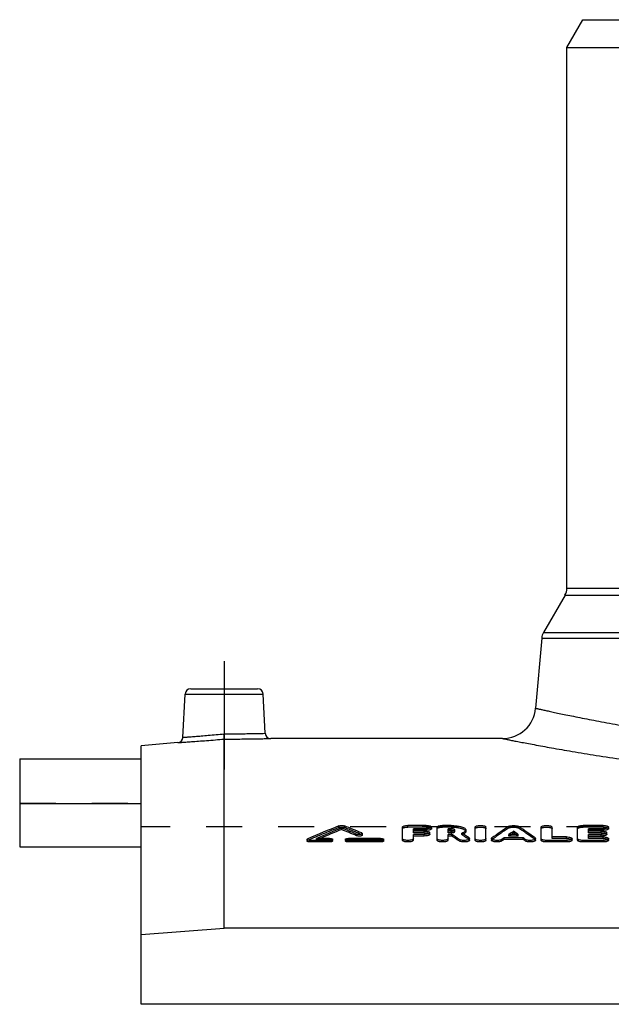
# Model space of a CAD drawing. Header units: millimetres. Extents: x 0 to 1000, y 0 to 1000.
# Tile 2 of 3: x 350 to 457, y 572 to 750. Entities that reach past the tile are written whole.
import ezdxf

# ---------------------------------------------------------------- set-up
doc = ezdxf.new("R2010")
doc.units = ezdxf.units.MM
doc.header["$LTSCALE"] = 65.185185
doc.linetypes.add('CENTER', pattern=[0.6, 0.375, -0.075, 0.075, -0.075])
doc.linetypes.add('HIDDEN', pattern=[0.2, 0.1, -0.1])
for name, color, linetype in [('FASEN', 7, 'CONTINUOUS'), ('KOERPER', 7, 'CONTINUOUS'), ('KONST.EL_MIT_GEO', 7, 'CONTINUOUS')]:
    doc.layers.add(name, color=color, linetype=linetype)

msp = doc.modelspace()

# ---------------------------------------------------------------- linework, layer by layer
at = {"layer": 'FASEN', "color": 7, "linetype": 'Continuous'}
for p, q in [((448.5, 745.5), (451.39, 750.5)), ((451.39, 750.5), (570.61, 750.5)), ((448.5, 745.5), (573.5, 745.5)), ((378.13, 619.77), (371.5, 619.19)), ((371.5, 572.43), (371.5, 619.19)), ((371.5, 585.04), (386.5, 586.23)), ((635.5, 586.23), (386.5, 586.23))]:
    msp.add_line(p, q, dxfattribs=at)
at = {"layer": 'KOERPER', "color": 7, "linetype": 'Continuous'}
for p, q in [((448.5, 647.67), (448.5, 745.5)), ((436.87, 620.5), (394.92, 620.5)), ((349.5, 608.68), (349.5, 600.9)), ((371.5, 608.68), (349.5, 608.68)), ((349.5, 600.9), (371.5, 600.9)), ((650.5, 572.43), (371.5, 572.43))]:
    msp.add_line(p, q, dxfattribs=at)
at = {"layer": 'KOERPER', "color": 2, "linetype": 'CENTER'}
msp.add_line((386.5, 634.5), (386.5, 614.89), dxfattribs=at)
at = {"layer": 'KOERPER', "color": 8, "linetype": 'HIDDEN'}
for p in [(371.5, 572.43), (650.5, 604.5)]:
    msp.add_line(p, (371.5, 604.5), dxfattribs=at)
at = {"layer": 'KONST.EL_MIT_GEO', "color": 7, "linetype": 'Continuous'}
for p, q in [((448.17, 646.42), (444.28, 639.69)), ((448.17, 646.42), (573.83, 646.42)), ((448.5, 647.67), (573.5, 647.67)), ((444.28, 639.69), (577.72, 639.69)), ((443.95, 638.65), (442.84, 625.98)), ((443.95, 638.65), (578.05, 638.65)), ((380.45, 629.5), (392.55, 629.5)), ((379.04, 620.71), (379.45, 628.55)), ((379.45, 628.55), (393.55, 628.55)), ((393.92, 621.45), (393.55, 628.55)), ((386.5, 586.23), (386.5, 620.4)), ((349.5, 616.82), (349.5, 608.68)), ((349.5, 616.82), (371.5, 616.82)), ((407.76, 604.03), (407.76, 604.32)), ((418.75, 602.11), (418.75, 604.48)), ((423.04, 604.77), (419.74, 604.77)), ((420.73, 603.76), (420.73, 604.18)), ((423.04, 604.18), (420.73, 604.18)), ((423.04, 603.9), (420.73, 603.9)), ((422.71, 603.76), (420.73, 603.76)), ((423.04, 603.9), (423.04, 604.18)), ((424.03, 604.19), (424.03, 604.48)), ((425.02, 602.11), (425.02, 604.48)), ((427.55, 604.77), (426.01, 604.77)), ((427, 603.76), (427, 604.18)), ((427.55, 604.18), (427, 604.18)), ((427.55, 603.9), (427, 603.9)), ((427.55, 603.76), (427, 603.76)), ((427.55, 603.9), (427.55, 604.18)), ((430.23, 603.68), (430.23, 603.97)), ((431.89, 602.11), (431.89, 604.48)), ((433.87, 602.11), (433.87, 604.48)), ((438.85, 603.45), (438.85, 603.74)), ((443.83, 602.11), (443.83, 604.48)), ((445.82, 602.7), (445.82, 604.48)), ((450.44, 602.11), (450.44, 604.48)), ((455.06, 604.77), (451.43, 604.77)), ((452.42, 603.76), (452.42, 604.18)), ((455.06, 604.18), (452.42, 604.18)), ((455.06, 603.9), (452.42, 603.9)), ((454.73, 603.76), (452.42, 603.76)), ((455.06, 603.9), (455.06, 604.18)), ((456.05, 604.19), (456.05, 604.48)), ((401.5, 602.26), (401.5, 601.98)), ((402.08, 601.79), (402.08, 602.08)), ((405.54, 602.08), (402.08, 602.08)), ((405.54, 602.44), (403.23, 602.44)), ((405.54, 601.79), (405.54, 602.08)), ((406.12, 601.98), (406.12, 602.26)), ((408.43, 602.26), (408.43, 601.98)), ((414.79, 602.44), (409.01, 602.44)), ((409.01, 601.79), (409.01, 602.08)), ((414.79, 602.08), (409.01, 602.08)), ((410.46, 602.92), (410.46, 603.21)), ((411.5, 603.03), (411.5, 603.32)), ((414.79, 601.79), (414.79, 602.08)), ((415.37, 601.98), (415.37, 602.26)), ((420.73, 602.11), (420.73, 603.15)), ((422.71, 603.15), (420.73, 603.15)), ((422.71, 602.87), (420.73, 602.87)), ((422.71, 602.87), (422.71, 603.15)), ((423.7, 603.17), (423.7, 603.46)), ((427, 602.11), (427, 603.15)), ((427.68, 603.15), (427, 603.15)), ((427.68, 602.87), (427, 602.87)), ((427.68, 602.87), (427.68, 603.15)), ((429.01, 601.97), (429.01, 602.26)), ((429.61, 603.32), (429.48, 603.41)), ((429.63, 603.31), (429.61, 603.32)), ((430.9, 602.11), (430.9, 602.39)), ((434.86, 602.39), (434.86, 602.11)), ((436.76, 601.98), (436.76, 602.26)), ((437.14, 602.25), (437.14, 602.54)), ((440.57, 602.54), (437.14, 602.54)), ((440.57, 602.25), (437.14, 602.25)), ((439.7, 603.15), (438.01, 603.15)), ((440.57, 602.25), (440.57, 602.54)), ((440.95, 601.98), (440.95, 602.26)), ((442.84, 602.11), (442.84, 602.39)), ((444.83, 601.79), (444.83, 602.08)), ((448.46, 602.08), (444.83, 602.08)), ((448.46, 602.7), (445.82, 602.7)), ((448.46, 601.79), (448.46, 602.08)), ((449.45, 602.11), (449.45, 602.39)), ((451.43, 601.79), (451.43, 602.08)), ((455.06, 602.08), (451.43, 602.08)), ((452.42, 602.7), (452.42, 603.15)), ((454.73, 603.15), (452.42, 603.15)), ((454.73, 602.87), (452.42, 602.87)), ((455.06, 602.7), (452.42, 602.7)), ((454.73, 602.87), (454.73, 603.15)), ((455.06, 601.79), (455.06, 602.08)), ((455.72, 603.17), (455.72, 603.46)), ((456.05, 602.11), (456.05, 602.39)), ((405.54, 601.79), (402.08, 601.79)), ((414.79, 601.79), (409.01, 601.79)), ((448.46, 601.79), (444.83, 601.79)), ((455.06, 601.79), (451.43, 601.79))]:
    msp.add_line(p, q, dxfattribs=at)
at = {"layer": 'KONST.EL_MIT_GEO', "color": 8, "linetype": 'HIDDEN'}
for p, q in [((371.5, 600.9), (371.5, 616.82)), ((349.5, 608.79), (371.5, 608.79)), ((407.27, 604.41), (407.27, 604.7)), ((408.25, 604.41), (408.25, 604.7)), ((419.74, 604.48), (419.74, 604.77)), ((423.04, 604.48), (419.74, 604.48)), ((420.73, 603.47), (420.73, 603.76)), ((422.71, 603.47), (422.71, 603.76)), ((423.04, 604.48), (423.04, 604.77)), ((426.01, 604.48), (426.01, 604.77)), ((427.55, 604.48), (426.01, 604.48)), ((427, 603.47), (427, 603.76)), ((427.55, 604.48), (427.55, 604.77)), ((427.55, 603.47), (427.55, 603.76)), ((428.25, 603.69), (428.25, 603.97)), ((437.95, 604.31), (437.95, 604.6)), ((439.76, 604.31), (439.76, 604.6)), ((451.43, 604.48), (451.43, 604.77)), ((455.06, 604.48), (451.43, 604.48)), ((452.42, 603.47), (452.42, 603.76)), ((454.73, 603.47), (454.73, 603.76)), ((455.06, 604.48), (455.06, 604.77)), ((401.61, 602.08), (401.61, 602.37)), ((403.23, 602.16), (403.23, 602.44)), ((403.23, 602.16), (403.33, 602.2)), ((405.54, 602.16), (403.23, 602.16)), ((403.33, 602.2), (403.9, 602.44)), ((405.54, 602.16), (405.54, 602.44)), ((409.01, 602.16), (409.01, 602.44)), ((414.79, 602.16), (409.01, 602.16)), ((411.39, 603.14), (411.39, 603.42)), ((414.79, 602.16), (414.79, 602.44)), ((422.71, 603.47), (420.73, 603.47)), ((427.55, 603.47), (427, 603.47)), ((429.48, 603.12), (429.48, 603.41)), ((430.81, 602.24), (430.81, 602.52)), ((434.95, 602.23), (434.95, 602.52)), ((438.01, 602.87), (438.01, 603.15)), ((438.01, 602.87), (438.2, 603)), ((439.7, 602.87), (438.01, 602.87)), ((438.2, 603), (438.42, 603.15)), ((439.51, 603), (439.29, 603.15)), ((439.7, 602.87), (439.51, 603)), ((439.7, 602.87), (439.7, 603.15)), ((442.76, 602.23), (442.76, 602.52)), ((445.82, 602.42), (445.82, 602.7)), ((448.46, 602.42), (445.82, 602.42)), ((448.46, 602.42), (448.46, 602.7)), ((454.73, 603.47), (452.42, 603.47)), ((452.42, 602.42), (452.42, 602.7)), ((455.06, 602.42), (452.42, 602.42)), ((455.06, 602.42), (455.06, 602.7))]:
    msp.add_line(p, q, dxfattribs=at)
at = {"layer": 'KONST.EL_MIT_GEO', "color": 7, "linetype": 'Continuous'}
for centre, radius, start, end in [((446, 647.67), 2.5, 330, 360), ((446.44, 638.44), 2.5, 150, 175), ((380.45, 628.5), 1, 90, 177), ((392.55, 628.5), 1, 3, 90), ((436.87, 626.5), 6, 270, 355), ((378.04, 620.76), 1, 274.9995, 357), ((394.92, 621.5), 1, 183, 270.0005), ((505.51, 358.13), 265.42, 111.7246, 113.0447), ((507.11, 357.76), 265.82, 111.9469, 113.004), ((506.88, 357.83), 265.41, 111.9295, 112.8302), ((309.08, 359.4), 264.05, 67.4212, 68.0555), ((309.1, 358.97), 264.17, 67.438, 68.072), ((310.76, 359.99), 263.41, 67.5405, 68.2787), ((427.55, 605.92), 2.16, 269.8753, 276.2453), ((512.56, 493.75), 133.62, 123.9442, 125.5096), ((514.63, 493.9), 133.44, 124.6003, 125.0411), ((363.08, 493.9), 133.44, 54.9589, 55.3997), ((365.15, 493.75), 133.62, 54.4904, 56.0558), ((347.89, 482.58), 144.59, 55.869, 56.5056), ((347.93, 482.25), 144.6, 55.891, 56.5275), ((350.49, 483.21), 143.83, 56.0545, 56.6192), ((516.77, 490.49), 137.23, 125.469, 125.6636), ((514.29, 494.01), 132.92, 124.5777, 124.8051), ((363.42, 494.01), 132.92, 55.1949, 55.4223), ((360.94, 490.49), 137.23, 54.3364, 54.531)]:
    msp.add_arc(centre, radius, start, end, dxfattribs=at)
at = {"layer": 'KONST.EL_MIT_GEO', "color": 8, "linetype": 'HIDDEN'}
for centre, radius, start, end in [((505.49, 357.7), 265.54, 111.7083, 113.0276), ((310.78, 359.56), 263.53, 67.5572, 68.2951), ((427.79, 602.97), 0.899, 71.8875, 73.2427), ((512.52, 493.43), 133.62, 123.9222, 125.4872), ((365.19, 493.43), 133.62, 54.5128, 56.0778), ((428.53, 606.12), 3.15, 287.5856, 289.8514), ((350.63, 483.03), 143.66, 56.0762, 56.7118), ((428.73, 605.57), 2.56, 289.847, 292.4434), ((428.86, 605.24), 2.2, 292.4759, 293.9101)]:
    msp.add_arc(centre, radius, start, end, dxfattribs=at)
at = {"layer": 'KONST.EL_MIT_GEO', "color": 7, "linetype": 'Continuous'}
for centre, major_axis, start_param, end_param in [((436.76, 258.5), (60.53, 361.46), 0.38709, 0.389479), ((440.95, 258.5), (-60.53, 361.46), -0.389479, -0.38709)]:
    msp.add_ellipse(centre, major_axis=major_axis, ratio=0.408007, start_param=start_param, end_param=end_param, dxfattribs=at)
for points, knots in [([(442.84, 625.98), (442.85, 625.97), (442.87, 625.97), (442.89, 625.97), (442.95, 625.95), (443.04, 625.93), (443.18, 625.9), (443.37, 625.86), (443.59, 625.81), (443.86, 625.75), (444.29, 625.66), (444.93, 625.52), (445.82, 625.33), (446.86, 625.1), (448.06, 624.85), (449.4, 624.58), (451.49, 624.16), (454.44, 623.59), (458.39, 622.88), (462.84, 622.14), (467.76, 621.39), (473.1, 620.67), (478.81, 620), (487.01, 619.2), (497.77, 618.49), (511, 618.19), (524.23, 618.49), (534.99, 619.2), (543.19, 620), (548.9, 620.67), (554.24, 621.39), (559.16, 622.14), (563.61, 622.88), (567.56, 623.59), (570.51, 624.16), (572.6, 624.58), (573.94, 624.85), (575.14, 625.1), (576.18, 625.33), (577.07, 625.52), (577.71, 625.66), (578.14, 625.75), (578.41, 625.81), (578.63, 625.86), (578.82, 625.9), (578.96, 625.93), (579.05, 625.95), (579.11, 625.97), (579.13, 625.97), (579.15, 625.97), (579.16, 625.98)], [0, 0, 0, 0, 0.000153, 0.000343, 0.00061, 0.001372, 0.002438, 0.003807, 0.005479, 0.007451, 0.009723, 0.015158, 0.021769, 0.029535, 0.038436, 0.048446, 0.059539, 0.084853, 0.11412, 0.147053, 0.183342, 0.222651, 0.264621, 0.308866, 0.40251, 0.5, 0.59749, 0.691134, 0.735379, 0.777349, 0.816658, 0.852947, 0.88588, 0.915147, 0.940461, 0.951554, 0.961564, 0.970465, 0.978231, 0.984842, 0.990277, 0.992549, 0.994521, 0.996193, 0.997562, 0.998628, 0.99939, 0.999657, 0.999847, 1, 1, 1, 1]), ([(378.13, 619.77), (378.14, 619.77), (378.2, 619.77), (378.32, 619.78), (378.52, 619.79), (378.79, 619.81), (379.14, 619.83), (379.75, 619.88), (380.66, 619.94), (381.91, 620.03), (383.89, 620.18), (385.43, 620.31), (386.5, 620.4)], [0, 0, 0, 0, 0.004829, 0.019266, 0.04317, 0.076305, 0.118344, 0.168874, 0.293351, 0.444893, 0.617663, 1, 1, 1, 1]), ([(379.04, 620.71), (379.05, 620.71), (379.1, 620.71), (379.21, 620.72), (379.38, 620.74), (379.75, 620.76), (380.37, 620.81), (381.29, 620.88), (382.4, 620.97), (384.14, 621.13), (385.52, 621.26), (386.46, 621.35)], [0, 0, 0, 0, 0.004826, 0.019255, 0.043146, 0.076269, 0.168825, 0.293321, 0.444921, 0.617758, 1, 1, 1, 1]), ([(386.46, 621.35), (387.41, 621.35), (388.79, 621.36), (390.55, 621.38), (391.67, 621.4), (392.58, 621.42), (393.27, 621.43), (393.68, 621.44), (393.87, 621.44), (393.92, 621.45)], [0, 0, 0, 0, 0.382375, 0.555275, 0.706874, 0.831319, 0.923806, 0.980766, 1, 1, 1, 1]), ([(386.5, 620.4), (386.5, 620.5), (386.48, 620.81), (386.47, 621.13), (386.46, 621.35)], [0, 0, 0, 0, 0.298255, 1, 1, 1, 1]), ([(386.5, 620.4), (387.57, 620.4), (389.13, 620.41), (391.12, 620.43), (392.38, 620.45), (393.29, 620.47), (393.9, 620.48), (394.25, 620.49), (394.53, 620.49), (394.73, 620.5), (394.85, 620.5), (394.91, 620.5), (394.92, 620.5)], [0, 0, 0, 0, 0.382309, 0.555128, 0.706694, 0.831167, 0.881689, 0.923719, 0.956845, 0.980741, 0.995172, 1, 1, 1, 1]), ([(436.87, 620.5), (436.9, 620.5), (436.96, 620.48), (437.08, 620.46), (437.32, 620.41), (437.74, 620.33), (438.37, 620.2), (439.17, 620.04), (440.15, 619.85), (441.3, 619.63), (443.17, 619.28), (445.9, 618.78), (449.64, 618.13), (453.97, 617.42), (458.84, 616.69), (464.21, 615.96), (472.2, 614.99), (483.02, 613.95), (496.73, 613.13), (511, 612.84), (525.27, 613.13), (538.98, 613.95), (549.8, 614.99), (557.79, 615.96), (563.16, 616.69), (568.03, 617.42), (572.36, 618.13), (576.1, 618.78), (579.22, 619.35), (581.41, 619.77), (582.83, 620.04), (583.63, 620.2), (584.26, 620.33), (584.68, 620.41), (584.92, 620.46), (585.04, 620.48), (585.1, 620.5), (585.13, 620.5)], [0, 0, 0, 0, 0.000618, 0.00139, 0.00247, 0.005551, 0.00985, 0.015353, 0.022043, 0.0299, 0.038899, 0.060215, 0.085745, 0.115212, 0.148309, 0.184704, 0.224048, 0.310079, 0.403218, 0.5, 0.596782, 0.689921, 0.775952, 0.815296, 0.851691, 0.884788, 0.914255, 0.939785, 0.961101, 0.977957, 0.984647, 0.99015, 0.994449, 0.99753, 0.99861, 0.999382, 1, 1, 1, 1]), ([(407.27, 604.7), (407.34, 604.73), (407.5, 604.76), (407.76, 604.78), (408.01, 604.76), (408.18, 604.73), (408.25, 604.7)], [0, 0, 0, 0, 0.223448, 0.50001, 0.77656, 1, 1, 1, 1]), ([(418.75, 604.48), (418.75, 604.52), (418.81, 604.59), (418.92, 604.65), (419.1, 604.71), (419.37, 604.76), (419.61, 604.77), (419.74, 604.77)], [0, 0, 0, 0, 0.12549, 0.222479, 0.343863, 0.64765, 1, 1, 1, 1]), ([(422.71, 603.76), (422.83, 603.76), (423.07, 603.75), (423.35, 603.7), (423.53, 603.63), (423.63, 603.57), (423.7, 603.5), (423.7, 603.46)], [0, 0, 0, 0, 0.350927, 0.653837, 0.775159, 0.872435, 1, 1, 1, 1]), ([(423.04, 604.77), (423.16, 604.77), (423.4, 604.76), (423.68, 604.71), (423.86, 604.65), (423.96, 604.59), (424.03, 604.52), (424.03, 604.48)], [0, 0, 0, 0, 0.352355, 0.656164, 0.777551, 0.874527, 1, 1, 1, 1]), ([(424.03, 604.48), (424.03, 604.43), (423.96, 604.36), (423.86, 604.31), (423.68, 604.24), (423.4, 604.2), (423.16, 604.18), (423.04, 604.18)], [0, 0, 0, 0, 0.12568, 0.222779, 0.344236, 0.647946, 1, 1, 1, 1]), ([(424.03, 604.19), (424.03, 604.15), (423.96, 604.08), (423.85, 604.02), (423.68, 603.96), (423.4, 603.91), (423.17, 603.9), (423.04, 603.9)], [0, 0, 0, 0, 0.125706, 0.224088, 0.344739, 0.645424, 1, 1, 1, 1]), ([(425.02, 604.48), (425.02, 604.52), (425.08, 604.59), (425.19, 604.65), (425.37, 604.71), (425.65, 604.76), (425.88, 604.77), (426.01, 604.77)], [0, 0, 0, 0, 0.12549, 0.222479, 0.343863, 0.64765, 1, 1, 1, 1]), ([(427.55, 604.77), (427.89, 604.77), (428.39, 604.74), (429.02, 604.65), (429.43, 604.55), (429.76, 604.43), (430.01, 604.3), (430.18, 604.15), (430.23, 604.03), (430.23, 603.97)], [0, 0, 0, 0, 0.350559, 0.510571, 0.653077, 0.773918, 0.870604, 0.943592, 1, 1, 1, 1]), ([(428.25, 603.97), (428.25, 604), (428.2, 604.05), (428.13, 604.09), (428, 604.14), (427.81, 604.17), (427.64, 604.18), (427.55, 604.18)], [0, 0, 0, 0, 0.126575, 0.223728, 0.345097, 0.648379, 1, 1, 1, 1]), ([(427.73, 603.89), (427.69, 603.89), (427.63, 603.9), (427.56, 603.9), (427.55, 603.9)], [0, 0, 0, 0, 0.74221, 1, 1, 1, 1]), ([(428.04, 603.83), (428.02, 603.84), (427.92, 603.87), (427.81, 603.88), (427.73, 603.89)], [0, 0, 0, 0, 0.222254, 1, 1, 1, 1]), ([(427.79, 603.77), (427.81, 603.77), (427.9, 603.79), (427.98, 603.8), (428.04, 603.82)], [0, 0, 0, 0, 0.271471, 1, 1, 1, 1]), ([(428.04, 603.82), (428.06, 603.83), (428.13, 603.85), (428.19, 603.88), (428.23, 603.92)], [0, 0, 0, 0, 0.310279, 1, 1, 1, 1]), ([(428.23, 603.92), (428.23, 603.92), (428.24, 603.94), (428.25, 603.96), (428.25, 603.97)], [0, 0, 0, 0, 0.282803, 1, 1, 1, 1]), ([(430.23, 603.97), (430.23, 603.92), (430.19, 603.79), (430.02, 603.65), (429.78, 603.51), (429.59, 603.44), (429.48, 603.41)], [0, 0, 0, 0, 0.164105, 0.375459, 0.653496, 1, 1, 1, 1]), ([(430.23, 603.68), (430.23, 603.64), (430.21, 603.55), (430.11, 603.43), (429.95, 603.32), (429.83, 603.25), (429.76, 603.22)], [0, 0, 0, 0, 0.180374, 0.394957, 0.666418, 1, 1, 1, 1]), ([(431.89, 604.48), (431.89, 604.52), (431.96, 604.59), (432.06, 604.65), (432.24, 604.71), (432.52, 604.76), (432.88, 604.78), (433.24, 604.76), (433.52, 604.71), (433.7, 604.65), (433.81, 604.59), (433.87, 604.52), (433.87, 604.48)], [0, 0, 0, 0, 0.062749, 0.111222, 0.171908, 0.323816, 0.499995, 0.676178, 0.828085, 0.888777, 0.937252, 1, 1, 1, 1]), ([(437.95, 604.6), (437.99, 604.63), (438.11, 604.68), (438.42, 604.75), (438.85, 604.78), (439.29, 604.75), (439.59, 604.68), (439.71, 604.63), (439.76, 604.6)], [0, 0, 0, 0, 0.089783, 0.208389, 0.499987, 0.791602, 0.910213, 1, 1, 1, 1]), ([(443.83, 604.48), (443.83, 604.52), (443.9, 604.59), (444.01, 604.65), (444.19, 604.71), (444.46, 604.76), (444.83, 604.78), (445.19, 604.76), (445.46, 604.71), (445.64, 604.65), (445.75, 604.59), (445.82, 604.52), (445.82, 604.48)], [0, 0, 0, 0, 0.062749, 0.111222, 0.171908, 0.323816, 0.499995, 0.676178, 0.828085, 0.888777, 0.937252, 1, 1, 1, 1]), ([(450.44, 604.48), (450.44, 604.52), (450.5, 604.59), (450.61, 604.65), (450.79, 604.71), (451.07, 604.76), (451.3, 604.77), (451.43, 604.77)], [0, 0, 0, 0, 0.12549, 0.222479, 0.343863, 0.64765, 1, 1, 1, 1]), ([(454.73, 603.76), (454.86, 603.76), (455.09, 603.75), (455.37, 603.7), (455.55, 603.63), (455.66, 603.57), (455.72, 603.5), (455.72, 603.46)], [0, 0, 0, 0, 0.350927, 0.653837, 0.775159, 0.872435, 1, 1, 1, 1]), ([(455.06, 604.77), (455.19, 604.77), (455.42, 604.76), (455.7, 604.71), (455.88, 604.65), (455.99, 604.59), (456.05, 604.52), (456.05, 604.48)], [0, 0, 0, 0, 0.352355, 0.656164, 0.777551, 0.874527, 1, 1, 1, 1]), ([(456.05, 604.48), (456.05, 604.43), (455.99, 604.36), (455.88, 604.31), (455.7, 604.24), (455.42, 604.2), (455.19, 604.18), (455.06, 604.18)], [0, 0, 0, 0, 0.12568, 0.222779, 0.344236, 0.647946, 1, 1, 1, 1]), ([(456.05, 604.19), (456.05, 604.15), (455.99, 604.08), (455.88, 604.02), (455.7, 603.96), (455.42, 603.91), (455.19, 603.9), (455.06, 603.9)], [0, 0, 0, 0, 0.125706, 0.224088, 0.344739, 0.645424, 1, 1, 1, 1]), ([(401.5, 602.26), (401.5, 602.27), (401.52, 602.32), (401.57, 602.35), (401.61, 602.37)], [0, 0, 0, 0, 0.183739, 1, 1, 1, 1]), ([(402.08, 602.08), (402, 602.08), (401.87, 602.09), (401.68, 602.12), (401.56, 602.17), (401.5, 602.23), (401.5, 602.26)], [0, 0, 0, 0, 0.349221, 0.651086, 0.86962, 1, 1, 1, 1]), ([(402.08, 601.79), (402, 601.79), (401.87, 601.8), (401.68, 601.84), (401.56, 601.88), (401.5, 601.95), (401.5, 601.98)], [0, 0, 0, 0, 0.351637, 0.649201, 0.871016, 1, 1, 1, 1]), ([(405.54, 602.44), (405.62, 602.44), (405.76, 602.43), (405.92, 602.4), (406.02, 602.37), (406.09, 602.33), (406.12, 602.29), (406.12, 602.26)], [0, 0, 0, 0, 0.349288, 0.651029, 0.772275, 0.869987, 1, 1, 1, 1]), ([(406.12, 602.26), (406.12, 602.23), (406.09, 602.19), (406.02, 602.16), (405.92, 602.12), (405.76, 602.09), (405.62, 602.08), (405.54, 602.08)], [0, 0, 0, 0, 0.130114, 0.22789, 0.34917, 0.650858, 1, 1, 1, 1]), ([(406.12, 601.98), (406.12, 601.95), (406.09, 601.91), (406.02, 601.87), (405.92, 601.83), (405.76, 601.8), (405.62, 601.79), (405.54, 601.79)], [0, 0, 0, 0, 0.129665, 0.229172, 0.350444, 0.646308, 1, 1, 1, 1]), ([(408.43, 602.26), (408.43, 602.29), (408.47, 602.33), (408.53, 602.37), (408.64, 602.4), (408.8, 602.43), (408.94, 602.44), (409.01, 602.44)], [0, 0, 0, 0, 0.130007, 0.227717, 0.348962, 0.650698, 1, 1, 1, 1]), ([(409.01, 602.08), (408.94, 602.08), (408.8, 602.09), (408.62, 602.12), (408.49, 602.17), (408.43, 602.23), (408.43, 602.26)], [0, 0, 0, 0, 0.349388, 0.651306, 0.869784, 1, 1, 1, 1]), ([(409.01, 601.79), (408.94, 601.79), (408.8, 601.8), (408.64, 601.83), (408.53, 601.87), (408.47, 601.91), (408.43, 601.95), (408.43, 601.98)], [0, 0, 0, 0, 0.351209, 0.649071, 0.772186, 0.871363, 1, 1, 1, 1]), ([(411.5, 603.32), (411.5, 603.27), (411.4, 603.21), (411.26, 603.17), (411.04, 603.13), (410.77, 603.14), (410.55, 603.17), (410.46, 603.21)], [0, 0, 0, 0, 0.137588, 0.258582, 0.406216, 0.73019, 1, 1, 1, 1]), ([(411.5, 603.03), (411.5, 603.01), (411.47, 602.96), (411.38, 602.92), (411.26, 602.88), (411.05, 602.85), (410.77, 602.85), (410.55, 602.89), (410.46, 602.92)], [0, 0, 0, 0, 0.055707, 0.143187, 0.261712, 0.407535, 0.729787, 1, 1, 1, 1]), ([(411.39, 603.42), (411.41, 603.41), (411.45, 603.39), (411.5, 603.35), (411.5, 603.32)], [0, 0, 0, 0, 0.342096, 1, 1, 1, 1]), ([(414.79, 602.44), (414.86, 602.44), (415, 602.43), (415.16, 602.4), (415.27, 602.37), (415.33, 602.33), (415.37, 602.29), (415.37, 602.26)], [0, 0, 0, 0, 0.349288, 0.651029, 0.772275, 0.869987, 1, 1, 1, 1]), ([(415.37, 602.26), (415.37, 602.23), (415.33, 602.19), (415.27, 602.16), (415.16, 602.12), (415, 602.09), (414.86, 602.08), (414.79, 602.08)], [0, 0, 0, 0, 0.130114, 0.22789, 0.34917, 0.650858, 1, 1, 1, 1]), ([(415.37, 601.98), (415.37, 601.95), (415.33, 601.91), (415.27, 601.87), (415.16, 601.83), (415, 601.8), (414.86, 601.79), (414.79, 601.79)], [0, 0, 0, 0, 0.129665, 0.229172, 0.350444, 0.646308, 1, 1, 1, 1]), ([(420.73, 602.39), (420.73, 602.34), (420.66, 602.27), (420.55, 602.21), (420.38, 602.14), (420.1, 602.09), (419.74, 602.07), (419.37, 602.09), (419.1, 602.14), (418.92, 602.21), (418.81, 602.27), (418.74, 602.34), (418.75, 602.39)], [0, 0, 0, 0, 0.064942, 0.113775, 0.174426, 0.325389, 0.499995, 0.674605, 0.825567, 0.886224, 0.935059, 1, 1, 1, 1]), ([(420.73, 602.11), (420.73, 602.06), (420.66, 601.98), (420.55, 601.93), (420.37, 601.86), (420.1, 601.81), (419.74, 601.79), (419.37, 601.81), (419.1, 601.86), (418.92, 601.93), (418.81, 601.98), (418.75, 602.06), (418.75, 602.11)], [0, 0, 0, 0, 0.066044, 0.114488, 0.174109, 0.326785, 0.499898, 0.674485, 0.825716, 0.885424, 0.934357, 1, 1, 1, 1]), ([(423.7, 603.46), (423.7, 603.41), (423.63, 603.34), (423.53, 603.28), (423.35, 603.22), (423.07, 603.17), (422.83, 603.15), (422.71, 603.15)], [0, 0, 0, 0, 0.12777, 0.22517, 0.346561, 0.649373, 1, 1, 1, 1]), ([(423.7, 603.17), (423.7, 603.13), (423.63, 603.05), (423.52, 603), (423.35, 602.93), (423.07, 602.88), (422.84, 602.87), (422.71, 602.87)], [0, 0, 0, 0, 0.12778, 0.226455, 0.347029, 0.646824, 1, 1, 1, 1]), ([(427, 602.39), (427, 602.34), (426.94, 602.27), (426.83, 602.21), (426.65, 602.14), (426.37, 602.09), (426.01, 602.07), (425.65, 602.09), (425.37, 602.14), (425.19, 602.21), (425.08, 602.27), (425.02, 602.34), (425.02, 602.39)], [0, 0, 0, 0, 0.064942, 0.113775, 0.174426, 0.325389, 0.499995, 0.674605, 0.825567, 0.886224, 0.935059, 1, 1, 1, 1]), ([(427, 602.11), (427, 602.06), (426.93, 601.98), (426.83, 601.93), (426.65, 601.86), (426.37, 601.81), (426.01, 601.79), (425.65, 601.81), (425.37, 601.86), (425.19, 601.93), (425.08, 601.98), (425.02, 602.06), (425.02, 602.11)], [0, 0, 0, 0, 0.066044, 0.114488, 0.174109, 0.326785, 0.499898, 0.674485, 0.825716, 0.885424, 0.934357, 1, 1, 1, 1]), ([(430.9, 602.39), (430.9, 602.35), (430.85, 602.29), (430.77, 602.23), (430.63, 602.17), (430.42, 602.12), (430.12, 602.08), (429.79, 602.07), (429.48, 602.1), (429.22, 602.16), (429.07, 602.22), (429.01, 602.26)], [0, 0, 0, 0, 0.05858, 0.100277, 0.151528, 0.280193, 0.434706, 0.599974, 0.759211, 0.896541, 1, 1, 1, 1]), ([(430.9, 602.11), (430.9, 602.07), (430.86, 602), (430.77, 601.95), (430.64, 601.89), (430.42, 601.83), (430.12, 601.79), (429.8, 601.79), (429.49, 601.82), (429.22, 601.87), (429.07, 601.93), (429.01, 601.97)], [0, 0, 0, 0, 0.057431, 0.099055, 0.151073, 0.27969, 0.432583, 0.599936, 0.75793, 0.895349, 1, 1, 1, 1]), ([(430.81, 602.52), (430.82, 602.51), (430.86, 602.48), (430.9, 602.43), (430.9, 602.39)], [0, 0, 0, 0, 0.311596, 1, 1, 1, 1]), ([(433.87, 602.39), (433.87, 602.34), (433.81, 602.27), (433.7, 602.21), (433.52, 602.14), (433.24, 602.09), (432.88, 602.07), (432.52, 602.09), (432.24, 602.14), (432.06, 602.21), (431.95, 602.27), (431.89, 602.34), (431.89, 602.39)], [0, 0, 0, 0, 0.064942, 0.113775, 0.174426, 0.325389, 0.499995, 0.674605, 0.825567, 0.886224, 0.935059, 1, 1, 1, 1]), ([(433.87, 602.11), (433.87, 602.06), (433.81, 601.98), (433.7, 601.93), (433.52, 601.86), (433.24, 601.81), (432.88, 601.79), (432.52, 601.81), (432.24, 601.86), (432.06, 601.93), (431.96, 601.98), (431.89, 602.06), (431.89, 602.11)], [0, 0, 0, 0, 0.066044, 0.114488, 0.174109, 0.326785, 0.499898, 0.674485, 0.825716, 0.885424, 0.934357, 1, 1, 1, 1]), ([(434.86, 602.39), (434.86, 602.4), (434.87, 602.45), (434.91, 602.49), (434.95, 602.52)], [0, 0, 0, 0, 0.211525, 1, 1, 1, 1]), ([(436.76, 602.26), (436.7, 602.22), (436.55, 602.16), (436.29, 602.1), (435.98, 602.07), (435.65, 602.08), (435.35, 602.11), (435.13, 602.17), (434.99, 602.23), (434.91, 602.29), (434.86, 602.35), (434.86, 602.39)], [0, 0, 0, 0, 0.101799, 0.238184, 0.397266, 0.562991, 0.71829, 0.84776, 0.899325, 0.941247, 1, 1, 1, 1]), ([(436.76, 601.98), (436.7, 601.94), (436.55, 601.88), (436.29, 601.82), (435.98, 601.79), (435.65, 601.79), (435.35, 601.83), (435.13, 601.89), (434.99, 601.95), (434.91, 602), (434.86, 602.07), (434.86, 602.11)], [0, 0, 0, 0, 0.103331, 0.238282, 0.397768, 0.564764, 0.718035, 0.848724, 0.900544, 0.94184, 1, 1, 1, 1]), ([(442.84, 602.39), (442.84, 602.35), (442.8, 602.29), (442.71, 602.23), (442.58, 602.17), (442.35, 602.11), (442.05, 602.08), (441.73, 602.07), (441.42, 602.1), (441.16, 602.16), (441, 602.22), (440.95, 602.26)], [0, 0, 0, 0, 0.058759, 0.100692, 0.152268, 0.281751, 0.437065, 0.602805, 0.761895, 0.898301, 1, 1, 1, 1]), ([(442.84, 602.11), (442.84, 602.07), (442.8, 602), (442.71, 601.95), (442.58, 601.89), (442.36, 601.83), (442.05, 601.79), (441.73, 601.79), (441.42, 601.82), (441.16, 601.88), (441, 601.94), (440.95, 601.98)], [0, 0, 0, 0, 0.057684, 0.099503, 0.151869, 0.281636, 0.435366, 0.603233, 0.761127, 0.897358, 1, 1, 1, 1]), ([(442.76, 602.52), (442.77, 602.51), (442.81, 602.48), (442.84, 602.43), (442.84, 602.39)], [0, 0, 0, 0, 0.307751, 1, 1, 1, 1]), ([(444.83, 602.08), (444.7, 602.08), (444.46, 602.09), (444.19, 602.14), (444.01, 602.21), (443.9, 602.27), (443.83, 602.34), (443.83, 602.39)], [0, 0, 0, 0, 0.349231, 0.651129, 0.772441, 0.87013, 1, 1, 1, 1]), ([(444.83, 601.79), (444.7, 601.79), (444.46, 601.81), (444.19, 601.86), (444.01, 601.93), (443.9, 601.99), (443.83, 602.06), (443.83, 602.11)], [0, 0, 0, 0, 0.34948, 0.651707, 0.772988, 0.870016, 1, 1, 1, 1]), ([(448.46, 602.7), (448.58, 602.7), (448.82, 602.69), (449.1, 602.64), (449.28, 602.57), (449.38, 602.51), (449.45, 602.44), (449.45, 602.39)], [0, 0, 0, 0, 0.349484, 0.651483, 0.772738, 0.870322, 1, 1, 1, 1]), ([(449.45, 602.39), (449.45, 602.34), (449.38, 602.27), (449.28, 602.21), (449.1, 602.14), (448.82, 602.09), (448.58, 602.08), (448.46, 602.08)], [0, 0, 0, 0, 0.12988, 0.227589, 0.348914, 0.650816, 1, 1, 1, 1]), ([(449.45, 602.11), (449.45, 602.06), (449.38, 601.99), (449.27, 601.93), (449.1, 601.86), (448.82, 601.81), (448.59, 601.79), (448.46, 601.79)], [0, 0, 0, 0, 0.129883, 0.228862, 0.349365, 0.648259, 1, 1, 1, 1]), ([(451.43, 602.08), (451.3, 602.08), (451.07, 602.09), (450.79, 602.14), (450.61, 602.21), (450.5, 602.27), (450.44, 602.34), (450.44, 602.39)], [0, 0, 0, 0, 0.349231, 0.651129, 0.772441, 0.87013, 1, 1, 1, 1]), ([(451.43, 601.79), (451.3, 601.79), (451.07, 601.81), (450.79, 601.86), (450.61, 601.93), (450.5, 601.99), (450.44, 602.06), (450.44, 602.11)], [0, 0, 0, 0, 0.34948, 0.651707, 0.772988, 0.870016, 1, 1, 1, 1]), ([(455.72, 603.46), (455.72, 603.41), (455.66, 603.34), (455.55, 603.28), (455.37, 603.22), (455.09, 603.17), (454.86, 603.15), (454.73, 603.15)], [0, 0, 0, 0, 0.12777, 0.22517, 0.346561, 0.649373, 1, 1, 1, 1]), ([(455.72, 603.17), (455.72, 603.13), (455.66, 603.05), (455.55, 603), (455.37, 602.93), (455.09, 602.88), (454.86, 602.87), (454.73, 602.87)], [0, 0, 0, 0, 0.12778, 0.226455, 0.347029, 0.646824, 1, 1, 1, 1]), ([(455.06, 602.7), (455.19, 602.7), (455.42, 602.69), (455.7, 602.64), (455.88, 602.57), (455.99, 602.51), (456.05, 602.44), (456.05, 602.39)], [0, 0, 0, 0, 0.349484, 0.651483, 0.772738, 0.870322, 1, 1, 1, 1]), ([(456.05, 602.39), (456.05, 602.34), (455.99, 602.27), (455.88, 602.21), (455.7, 602.14), (455.42, 602.09), (455.19, 602.08), (455.06, 602.08)], [0, 0, 0, 0, 0.12988, 0.227589, 0.348914, 0.650816, 1, 1, 1, 1]), ([(456.05, 602.11), (456.05, 602.06), (455.99, 601.99), (455.88, 601.93), (455.7, 601.86), (455.43, 601.81), (455.19, 601.79), (455.06, 601.79)], [0, 0, 0, 0, 0.129883, 0.228862, 0.349365, 0.648259, 1, 1, 1, 1])]:
    msp.add_open_spline(points, degree=3, knots=knots, dxfattribs=at)
at = {"layer": 'KONST.EL_MIT_GEO', "color": 8, "linetype": 'HIDDEN'}
for points, knots in [([(386.5, 620.4), (386.5, 620.5), (386.48, 620.81), (386.47, 621.13), (386.46, 621.35)], [0, 0, 0, 0, 0.298255, 1, 1, 1, 1]), ([(407.27, 604.41), (407.34, 604.44), (407.5, 604.47), (407.76, 604.49), (408.01, 604.47), (408.18, 604.44), (408.25, 604.41)], [0, 0, 0, 0, 0.222851, 0.4995, 0.774924, 1, 1, 1, 1]), ([(418.75, 604.19), (418.75, 604.24), (418.81, 604.31), (418.92, 604.36), (419.1, 604.42), (419.37, 604.47), (419.61, 604.48), (419.74, 604.48)], [0, 0, 0, 0, 0.125668, 0.222497, 0.344689, 0.647615, 1, 1, 1, 1]), ([(423.04, 604.48), (423.17, 604.48), (423.4, 604.47), (423.68, 604.42), (423.86, 604.36), (423.96, 604.31), (424.03, 604.24), (424.03, 604.19)], [0, 0, 0, 0, 0.356554, 0.655341, 0.777607, 0.875871, 1, 1, 1, 1]), ([(425.02, 604.19), (425.02, 604.24), (425.08, 604.31), (425.19, 604.36), (425.37, 604.42), (425.65, 604.47), (425.88, 604.48), (426.01, 604.48)], [0, 0, 0, 0, 0.125668, 0.222497, 0.344689, 0.647615, 1, 1, 1, 1]), ([(427.55, 604.48), (427.89, 604.48), (428.39, 604.46), (429.02, 604.36), (429.43, 604.26), (429.76, 604.15), (430.01, 604.01), (430.18, 603.87), (430.23, 603.74), (430.23, 603.68)], [0, 0, 0, 0, 0.351025, 0.509998, 0.652241, 0.77401, 0.870188, 0.943106, 1, 1, 1, 1]), ([(427.55, 603.47), (427.64, 603.47), (427.81, 603.48), (428, 603.52), (428.13, 603.56), (428.2, 603.6), (428.25, 603.65), (428.25, 603.69)], [0, 0, 0, 0, 0.355494, 0.653683, 0.774881, 0.873683, 1, 1, 1, 1]), ([(428.23, 603.74), (428.22, 603.75), (428.17, 603.79), (428.11, 603.81), (428.06, 603.83)], [0, 0, 0, 0, 0.193269, 1, 1, 1, 1]), ([(428.25, 603.69), (428.25, 603.7), (428.24, 603.72), (428.23, 603.74), (428.23, 603.74)], [0, 0, 0, 0, 0.715605, 1, 1, 1, 1]), ([(431.89, 604.19), (431.89, 604.24), (431.96, 604.31), (432.07, 604.36), (432.24, 604.42), (432.52, 604.47), (432.88, 604.49), (433.24, 604.47), (433.52, 604.42), (433.7, 604.36), (433.8, 604.31), (433.87, 604.24), (433.87, 604.19)], [0, 0, 0, 0, 0.06385, 0.111949, 0.171614, 0.325245, 0.499897, 0.676036, 0.828208, 0.887959, 0.936544, 1, 1, 1, 1]), ([(437.95, 604.31), (437.99, 604.34), (438.12, 604.39), (438.42, 604.47), (438.85, 604.5), (439.29, 604.47), (439.59, 604.39), (439.71, 604.34), (439.76, 604.31)], [0, 0, 0, 0, 0.091362, 0.209882, 0.500835, 0.790049, 0.909511, 1, 1, 1, 1]), ([(443.83, 604.19), (443.83, 604.24), (443.9, 604.31), (444.01, 604.36), (444.19, 604.42), (444.46, 604.47), (444.83, 604.49), (445.19, 604.47), (445.46, 604.42), (445.64, 604.36), (445.75, 604.31), (445.82, 604.24), (445.82, 604.19)], [0, 0, 0, 0, 0.06385, 0.111949, 0.171614, 0.325245, 0.499897, 0.676036, 0.828208, 0.887959, 0.936544, 1, 1, 1, 1]), ([(450.44, 604.19), (450.44, 604.24), (450.5, 604.31), (450.61, 604.36), (450.79, 604.42), (451.07, 604.47), (451.3, 604.48), (451.43, 604.48)], [0, 0, 0, 0, 0.125668, 0.222497, 0.344689, 0.647615, 1, 1, 1, 1]), ([(455.06, 604.48), (455.19, 604.48), (455.43, 604.47), (455.7, 604.42), (455.88, 604.36), (455.99, 604.31), (456.05, 604.24), (456.05, 604.19)], [0, 0, 0, 0, 0.356554, 0.655341, 0.777607, 0.875871, 1, 1, 1, 1]), ([(401.5, 601.98), (401.5, 601.99), (401.52, 602.04), (401.57, 602.07), (401.61, 602.08)], [0, 0, 0, 0, 0.180021, 1, 1, 1, 1]), ([(405.54, 602.16), (405.62, 602.16), (405.76, 602.15), (405.92, 602.12), (406.02, 602.08), (406.09, 602.05), (406.12, 602), (406.12, 601.98)], [0, 0, 0, 0, 0.351369, 0.649279, 0.772358, 0.871468, 1, 1, 1, 1]), ([(408.43, 601.98), (408.43, 602), (408.47, 602.05), (408.54, 602.08), (408.64, 602.12), (408.8, 602.15), (408.94, 602.16), (409.01, 602.16)], [0, 0, 0, 0, 0.129559, 0.228999, 0.350236, 0.646146, 1, 1, 1, 1]), ([(411.39, 603.14), (411.41, 603.13), (411.45, 603.11), (411.5, 603.06), (411.5, 603.03)], [0, 0, 0, 0, 0.351075, 1, 1, 1, 1]), ([(414.79, 602.16), (414.86, 602.16), (415, 602.15), (415.16, 602.12), (415.27, 602.08), (415.33, 602.05), (415.37, 602), (415.37, 601.98)], [0, 0, 0, 0, 0.351369, 0.649279, 0.772358, 0.871468, 1, 1, 1, 1]), ([(422.71, 603.47), (422.84, 603.47), (423.07, 603.46), (423.35, 603.41), (423.53, 603.34), (423.63, 603.29), (423.7, 603.22), (423.7, 603.17)], [0, 0, 0, 0, 0.355144, 0.653049, 0.775239, 0.873802, 1, 1, 1, 1]), ([(430.81, 602.24), (430.82, 602.23), (430.87, 602.2), (430.9, 602.14), (430.9, 602.11)], [0, 0, 0, 0, 0.315256, 1, 1, 1, 1]), ([(434.86, 602.11), (434.86, 602.12), (434.87, 602.17), (434.91, 602.21), (434.95, 602.23)], [0, 0, 0, 0, 0.212644, 1, 1, 1, 1]), ([(442.76, 602.23), (442.77, 602.22), (442.81, 602.19), (442.84, 602.14), (442.84, 602.11)], [0, 0, 0, 0, 0.311426, 1, 1, 1, 1]), ([(448.46, 602.42), (448.59, 602.42), (448.82, 602.4), (449.1, 602.35), (449.28, 602.28), (449.38, 602.23), (449.45, 602.15), (449.45, 602.11)], [0, 0, 0, 0, 0.353702, 0.650713, 0.772831, 0.871706, 1, 1, 1, 1]), ([(454.73, 603.47), (454.86, 603.47), (455.1, 603.46), (455.37, 603.41), (455.55, 603.34), (455.66, 603.29), (455.72, 603.22), (455.72, 603.17)], [0, 0, 0, 0, 0.355144, 0.653049, 0.775239, 0.873802, 1, 1, 1, 1]), ([(455.06, 602.42), (455.19, 602.42), (455.43, 602.4), (455.7, 602.35), (455.88, 602.28), (455.99, 602.23), (456.05, 602.15), (456.05, 602.11)], [0, 0, 0, 0, 0.353702, 0.650713, 0.772831, 0.871706, 1, 1, 1, 1])]:
    msp.add_open_spline(points, degree=3, knots=knots, dxfattribs=at)

doc.saveas('drawing.dxf')
